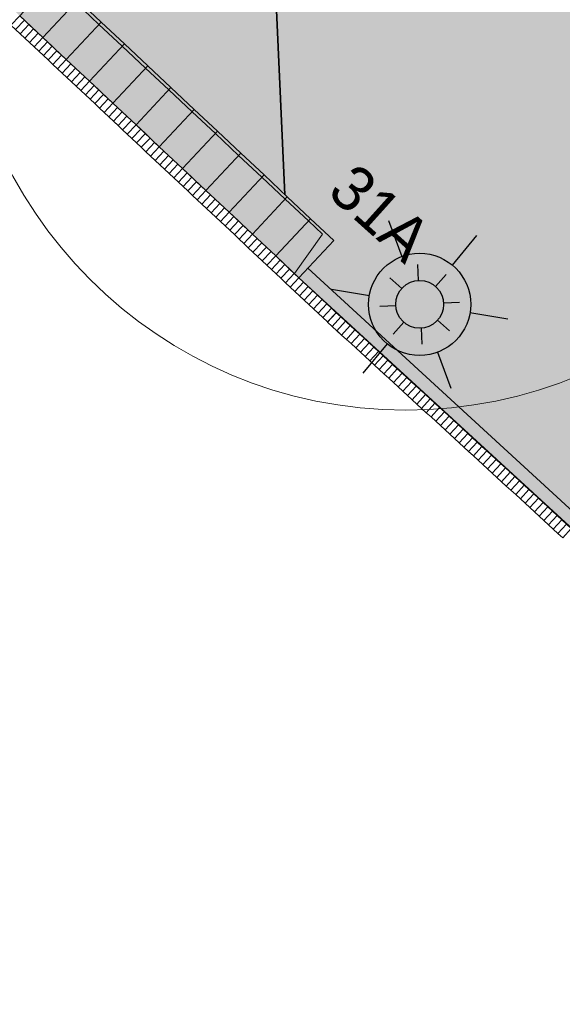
# Model space of a CAD drawing. Header units: millimetres. Extents: x 37131378 to 37737458, y 18584386 to 19114224.
# Tile 45 of 86: x 37617782 to 37626284, y 18819059 to 18834486. Entities that reach past the tile are written whole.
import ezdxf

# ---------------------------------------------------------------- set-up
doc = ezdxf.new("R2010")
doc.units = ezdxf.units.MM
doc.header["$LTSCALE"] = 50
doc.linetypes.add('VH-OPSLUITBAND_120X250', pattern=[26, 16, -4, 2, -4])
doc.linetypes.add('VH-TROTTOIRBAND_180-200', pattern=[20, 10, -2, 2, -2, 2, -2])
for name, color, linetype, lineweight in [('Benaderbaarheid boom Bovengrands + 1m', 7, 'Continuous', 5), ('N-WE-IE-MEUBILAIR_WEGMEUBILAIR_LICHTMAST-S', 7, 'Continuous', 25), ('N-WE-VH-KANTOPSLUITING_OPSLUITBAND_120X250-G', 150, 'VH-OPSLUITBAND_120X250', 35), ('N-WE-VH-KANTOPSLUITING_TROTTOIRBAND_180 200-G', 210, 'VH-TROTTOIRBAND_180-200', 35), ('X-XX-AL-LICHTMASTEN-PRESENTATIETEKENING', 7, 'Continuous', 25), ('X01-XX-AL-HULPLIJN-G', 7, 'Continuous', 18)]:
    doc.layers.add(name, color=color, linetype=linetype, lineweight=lineweight)
for name, color, linetype, lineweight, true_color in [('N01-WE-GR-BOOM-V', 7, 'Continuous', 18, 0x447337), ('N01-WE-VH-VERHARDING_BETONSTRAATSTEEN_ZWART-V', 7, 'Continuous', 18, 0x9b9b9b), ('N01-WE-VH-VERHARDING_TEGEL_BETONTEGELS_300X300_DUN-V', 7, 'Continuous', 18, 0xcdcdcd)]:
    doc.layers.add(name, color=color, linetype=linetype, lineweight=lineweight, true_color=true_color)
doc.layers.add('nummer', color=7, linetype='Continuous', true_color=0xff0505)

# ---------------------------------------------------------------- blocks, each defined once
blk = doc.blocks.new('N-SVH-INRITELEMENT_180 200_180X800X500_RECHTS')
for p, q in [((0, 0), (0, 0.8)), ((0, 0.8), (0.5, 0.8)), ((0.5, 0), (0.5, 0.8)), ((0, 0.75), (0.3, 0.75)), ((0.3, 0.75), (0.405, 0)), ((0, 0), (0.5, 0))]:
    blk.add_line(p, q)
blk = doc.blocks.new('N-SVH-INRITELEMENT_180 200_180X800X500_MIDDEN')
for p, q in [((0, 0), (0, 0.8)), ((0, 0.8), (0.5, 0.8)), ((0.5, 0), (0.5, 0.8)), ((0, 0.75), (0.5, 0.75)), ((0, 0), (0.5, 0))]:
    blk.add_line(p, q)
blk = doc.blocks.new('N-SIE-WEG_LICHTMAST_01-SO')
for p, q in [((0, 0.75), (0, 1.25)), ((-0.884, 0.884), (-0.53, 0.53)), ((0.53, 0.53), (0.884, 0.884)), ((-0.75, 0), (-1.25, 0)), ((0.75, 0), (1.25, 0)), ((-0.53, -0.53), (-0.884, -0.884)), ((0.53, -0.53), (0.884, -0.884)), ((0, -0.75), (0, -1.25))]:
    blk.add_line(p, q)
blk.add_circle((0, 0), 0.75)
blk = doc.blocks.new('LICHTMAST NIEUW EN BESTAAND PRESENTATIE')
at = {"layer": 'X-XX-AL-LICHTMASTEN-PRESENTATIETEKENING', "true_color": 0xffff47}
h = blk.add_hatch(color=51, dxfattribs=at)
h.dxf.hatch_style = 1
edge = h.paths.add_edge_path()
edge.add_arc((0, 0), 0.4, 0, 360)
at = {"layer": 'X-XX-AL-LICHTMASTEN-PRESENTATIETEKENING'}
for p, q in [((0, 0.4), (0, 0.7)), ((-0.606, 0.35), (-0.346, 0.2)), ((0.346, 0.2), (0.606, 0.35)), ((-0.606, -0.35), (-0.346, -0.2)), ((0.346, -0.2), (0.606, -0.35)), ((0, -0.7), (0, -0.4))]:
    blk.add_line(p, q, dxfattribs=at)
blk.add_circle((0, 0), 0.4, dxfattribs=at)

msp = doc.modelspace()

# ---------------------------------------------------------------- hatches: boundary and pattern name
at = {"layer": 'N01-WE-GR-BOOM-V'}
h = msp.add_hatch(color=256, dxfattribs=at)
h.dxf.hatch_style = 1
edge = h.paths.add_edge_path()
edge.add_line((37624029.5636, 18839683.9914), (37624216.0781, 18839517.5209))
edge.add_arc((37618997.9322, 18833624.0862), 7871.5703, 18.24972501, 48.47778357, ccw=False)
edge.add_line((37626473.5675, 18836089.1412), (37629737.055, 18826196.865))
edge.add_arc((37644095.8564, 18830933.8707), 15120, 198.25785635, 220.20926192)
edge.add_line((37632548.8382, 18821172.6837), (37622294.3864, 18830588.6472))
edge.add_line((37622294.3864, 18830588.6472), (37622704.8646, 18831026.1997))
edge.add_line((37622704.8646, 18831026.1997), (37621937.7252, 18831745.8709))
edge.add_line((37621937.7252, 18831745.8709), (37621698.6786, 18837066.3489))
edge.add_line((37621698.6786, 18837066.3489), (37624029.5636, 18839683.9914))
at = {"layer": 'N01-WE-VH-VERHARDING_BETONSTRAATSTEEN_ZWART-V'}
h = msp.add_hatch(color=256, dxfattribs=at)
h.dxf.hatch_style = 1
h.paths.add_polyline_path([(37619926.1658, 18843346.2537), (37617684.7502, 18840829.0877), (37612494.5184, 18840604.7608), (37611765.208, 18841288.9437), (37611217.8616, 18840705.4954), (37622157.5184, 18830442.7516), (37622704.8646, 18831026.1997), (37621937.7252, 18831745.8709), (37621697.9404, 18837066.3158), (37624029.4262, 18839683.8371)])
at = {"layer": 'N01-WE-VH-VERHARDING_TEGEL_BETONTEGELS_300X300_DUN-V'}
h = msp.add_hatch(color=256, dxfattribs=at)
h.dxf.hatch_style = 1
h.paths.add_polyline_path([(37622157.6549, 18830442.6231), (37622595.1045, 18830032.2417), (37623257.0837, 18829422.0156), (37634555.2326, 18819058.8339), (37634690.5023, 18819206.1502), (37622294.3608, 18830588.6199)])

# ---------------------------------------------------------------- linework, layer by layer
at = {"layer": 'Benaderbaarheid boom Bovengrands + 1m'}
msp.add_circle((37623831.6937, 18835368.3389), 7000, dxfattribs=at)
at = {"layer": 'N-WE-VH-KANTOPSLUITING_OPSLUITBAND_120X250-G', "color": 0, "linetype": 'ByBlock'}
msp.add_lwpolyline([(37621937.8374, 18831743.373), (37621698.6786, 18837066.3489), (37624029.5636, 18839683.9914)], dxfattribs=at)
at = {"layer": 'N-WE-VH-KANTOPSLUITING_TROTTOIRBAND_180 200-G', "color": 0, "linetype": 'ByBlock'}
for p, q in [((37622296.2271, 18830590.6093), (37633953.6922, 18819882.3321)), ((37622157.6549, 18830442.6231), (37633818.4633, 18819734.9782))]:
    msp.add_line(p, q, dxfattribs=at)
at = {"layer": 'X01-XX-AL-HULPLIJN-G'}
for points in [[(37617644.819, 18834401.9869), (37617717.75, 18834333.5686), (37617854.5866, 18834479.4307), (37617781.6555, 18834547.849)], [(37617717.75, 18834333.5686), (37617790.6811, 18834265.1503), (37617927.5176, 18834411.0124), (37617854.5866, 18834479.4307)], [(37617790.6811, 18834265.1503), (37617863.6121, 18834196.7321), (37618000.4487, 18834342.5941), (37617927.5176, 18834411.0124)], [(37617863.6121, 18834196.7321), (37617936.5431, 18834128.3138), (37618073.3797, 18834274.1759), (37618000.4487, 18834342.5941)], [(37617936.5431, 18834128.3138), (37618009.4742, 18834059.8955), (37618146.3108, 18834205.7576), (37618073.3797, 18834274.1759)], [(37618009.4742, 18834059.8955), (37618082.4052, 18833991.4772), (37618219.2418, 18834137.3393), (37618146.3108, 18834205.7576)], [(37618082.4052, 18833991.4772), (37618155.3363, 18833923.0589), (37618292.1729, 18834068.921), (37618219.2418, 18834137.3393)], [(37618155.3363, 18833923.0589), (37618228.2673, 18833854.6406), (37618365.1039, 18834000.5027), (37618292.1729, 18834068.921)], [(37618228.2673, 18833854.6406), (37618301.1984, 18833786.2223), (37618438.0349, 18833932.0844), (37618365.1039, 18834000.5027)], [(37618301.1984, 18833786.2223), (37618374.1294, 18833717.804), (37618510.966, 18833863.6661), (37618438.0349, 18833932.0844)], [(37618374.1294, 18833717.804), (37618447.0604, 18833649.3857), (37618583.897, 18833795.2478), (37618510.966, 18833863.6661)], [(37618447.0604, 18833649.3857), (37618519.9915, 18833580.9674), (37618656.8281, 18833726.8295), (37618583.897, 18833795.2478)], [(37618519.9915, 18833580.9674), (37618592.9225, 18833512.5491), (37618729.7591, 18833658.4112), (37618656.8281, 18833726.8295)], [(37618592.9225, 18833512.5491), (37618665.8536, 18833444.1308), (37618802.6902, 18833589.9929), (37618729.7591, 18833658.4112)], [(37618665.8536, 18833444.1308), (37618738.7846, 18833375.7125), (37618875.6212, 18833521.5746), (37618802.6902, 18833589.9929)], [(37618738.7846, 18833375.7125), (37618811.7157, 18833307.2942), (37618948.5523, 18833453.1563), (37618875.6212, 18833521.5746)], [(37618811.7157, 18833307.2942), (37618884.6467, 18833238.876), (37619021.4833, 18833384.738), (37618948.5523, 18833453.1563)], [(37618884.6467, 18833238.876), (37618957.5777, 18833170.4577), (37619094.4143, 18833316.3197), (37619021.4833, 18833384.738)], [(37618957.5777, 18833170.4577), (37619030.5088, 18833102.0394), (37619167.3454, 18833247.9015), (37619094.4143, 18833316.3197)], [(37619030.5088, 18833102.0394), (37619103.4398, 18833033.6211), (37619240.2764, 18833179.4832), (37619167.3454, 18833247.9015)], [(37619103.4398, 18833033.6211), (37619176.3709, 18832965.2028), (37619313.2075, 18833111.0649), (37619240.2764, 18833179.4832)], [(37619176.3709, 18832965.2028), (37619249.3019, 18832896.7845), (37619386.1385, 18833042.6466), (37619313.2075, 18833111.0649)], [(37619249.3019, 18832896.7845), (37619322.233, 18832828.3662), (37619459.0696, 18832974.2283), (37619386.1385, 18833042.6466)], [(37619322.233, 18832828.3662), (37619395.164, 18832759.9479), (37619532.0006, 18832905.81), (37619459.0696, 18832974.2283)], [(37619395.164, 18832759.9479), (37619468.0951, 18832691.5296), (37619604.9316, 18832837.3917), (37619532.0006, 18832905.81)], [(37619468.0951, 18832691.5296), (37619541.0261, 18832623.1113), (37619677.8627, 18832768.9734), (37619604.9316, 18832837.3917)], [(37619541.0261, 18832623.1113), (37619613.9571, 18832554.693), (37619750.7937, 18832700.5551), (37619677.8627, 18832768.9734)], [(37619613.9571, 18832554.693), (37619686.8882, 18832486.2747), (37619823.7248, 18832632.1368), (37619750.7937, 18832700.5551)], [(37619686.8882, 18832486.2747), (37619759.8192, 18832417.8564), (37619896.6558, 18832563.7185), (37619823.7248, 18832632.1368)], [(37619759.8192, 18832417.8564), (37619832.7503, 18832349.4381), (37619969.5869, 18832495.3002), (37619896.6558, 18832563.7185)], [(37619832.7503, 18832349.4381), (37619905.6813, 18832281.0199), (37620042.5179, 18832426.8819), (37619969.5869, 18832495.3002)], [(37619905.6813, 18832281.0199), (37619978.6124, 18832212.6016), (37620115.449, 18832358.4636), (37620042.5179, 18832426.8819)], [(37619978.6124, 18832212.6016), (37620051.5434, 18832144.1833), (37620188.38, 18832290.0453), (37620115.449, 18832358.4636)], [(37620051.5434, 18832144.1833), (37620124.4745, 18832075.765), (37620261.311, 18832221.6271), (37620188.38, 18832290.0453)], [(37620124.4745, 18832075.765), (37620197.4055, 18832007.3467), (37620334.2421, 18832153.2088), (37620261.311, 18832221.6271)], [(37620197.4055, 18832007.3467), (37620270.3365, 18831938.9284), (37620407.1731, 18832084.7905), (37620334.2421, 18832153.2088)], [(37620270.3365, 18831938.9284), (37620343.2676, 18831870.5101), (37620480.1042, 18832016.3722), (37620407.1731, 18832084.7905)], [(37620343.2676, 18831870.5101), (37620416.1986, 18831802.0918), (37620553.0352, 18831947.9539), (37620480.1042, 18832016.3722)], [(37620416.1986, 18831802.0918), (37620489.1297, 18831733.6735), (37620625.9663, 18831879.5356), (37620553.0352, 18831947.9539)], [(37620489.1297, 18831733.6735), (37620562.0607, 18831665.2552), (37620698.8973, 18831811.1173), (37620625.9663, 18831879.5356)], [(37620562.0607, 18831665.2552), (37620634.9918, 18831596.8369), (37620771.8284, 18831742.699), (37620698.8973, 18831811.1173)], [(37620634.9918, 18831596.8369), (37620707.9228, 18831528.4186), (37620844.7594, 18831674.2807), (37620771.8284, 18831742.699)], [(37620707.9228, 18831528.4186), (37620780.8539, 18831460.0003), (37620917.6904, 18831605.8624), (37620844.7594, 18831674.2807)], [(37620780.8539, 18831460.0003), (37620853.7849, 18831391.582), (37620990.6215, 18831537.4441), (37620917.6904, 18831605.8624)], [(37620853.7849, 18831391.582), (37620926.7159, 18831323.1637), (37621063.5525, 18831469.0258), (37620990.6215, 18831537.4441)], [(37620926.7159, 18831323.1637), (37620999.647, 18831254.7455), (37621136.4836, 18831400.6075), (37621063.5525, 18831469.0258)], [(37620999.647, 18831254.7455), (37621072.578, 18831186.3272), (37621209.4146, 18831332.1892), (37621136.4836, 18831400.6075)], [(37621072.578, 18831186.3272), (37621145.5091, 18831117.9089), (37621282.3457, 18831263.771), (37621209.4146, 18831332.1892)], [(37621145.5091, 18831117.9089), (37621218.4401, 18831049.4906), (37621355.2767, 18831195.3527), (37621282.3457, 18831263.771)], [(37621218.4401, 18831049.4906), (37621291.3712, 18830981.0723), (37621428.2077, 18831126.9344), (37621355.2767, 18831195.3527)], [(37621291.3712, 18830981.0723), (37621364.3022, 18830912.654), (37621501.1388, 18831058.5161), (37621428.2077, 18831126.9344)], [(37621364.3022, 18830912.654), (37621437.2333, 18830844.2357), (37621574.0698, 18830990.0978), (37621501.1388, 18831058.5161)], [(37621437.2333, 18830844.2357), (37621510.1643, 18830775.8174), (37621647.0009, 18830921.6795), (37621574.0698, 18830990.0978)], [(37621510.1643, 18830775.8174), (37621583.0953, 18830707.3991), (37621719.9319, 18830853.2612), (37621647.0009, 18830921.6795)], [(37621583.0953, 18830707.3991), (37621656.0264, 18830638.9808), (37621792.863, 18830784.8429), (37621719.9319, 18830853.2612)], [(37621656.0264, 18830638.9808), (37621728.9574, 18830570.5625), (37621865.794, 18830716.4246), (37621792.863, 18830784.8429)], [(37621728.9574, 18830570.5625), (37621801.8885, 18830502.1442), (37621938.7251, 18830648.0063), (37621865.794, 18830716.4246)], [(37621801.8885, 18830502.1442), (37621874.8195, 18830433.7259), (37622011.6561, 18830579.588), (37621938.7251, 18830648.0063)], [(37621874.8195, 18830433.7259), (37621947.7506, 18830365.3076), (37622084.5871, 18830511.1697), (37622011.6561, 18830579.588)], [(37621947.7506, 18830365.3076), (37622020.6816, 18830296.8894), (37622157.5182, 18830442.7514), (37622084.5871, 18830511.1697)], [(37622020.6816, 18830296.8894), (37622093.6126, 18830228.4711), (37622230.4492, 18830374.3331), (37622157.5182, 18830442.7514)], [(37622093.6126, 18830228.4711), (37622166.5437, 18830160.0528), (37622303.3803, 18830305.9149), (37622230.4492, 18830374.3331)], [(37622166.5437, 18830160.0528), (37622239.4747, 18830091.6345), (37622376.3113, 18830237.4966), (37622303.3803, 18830305.9149)], [(37622239.4747, 18830091.6345), (37622312.4058, 18830023.2162), (37622449.2424, 18830169.0783), (37622376.3113, 18830237.4966)], [(37622312.4058, 18830023.2162), (37622385.3368, 18829954.7979), (37622522.1734, 18830100.66), (37622449.2424, 18830169.0783)], [(37622385.3368, 18829954.7979), (37622458.2679, 18829886.3796), (37622595.1045, 18830032.2417), (37622522.1734, 18830100.66)], [(37622458.2679, 18829886.3796), (37622531.1989, 18829817.9613), (37622668.0355, 18829963.8234), (37622595.1045, 18830032.2417)], [(37622531.1989, 18829817.9613), (37622604.13, 18829749.543), (37622740.9665, 18829895.4051), (37622668.0355, 18829963.8234)], [(37622605.7778, 18829748.0144), (37622679.4732, 18829680.4201), (37622814.6619, 18829827.8107), (37622740.9665, 18829895.4051)], [(37622679.4732, 18829680.4201), (37622753.1685, 18829612.8257), (37622888.3572, 18829760.2164), (37622814.6619, 18829827.8107)], [(37622753.1685, 18829612.8257), (37622826.8639, 18829545.2314), (37622962.0526, 18829692.622), (37622888.3572, 18829760.2164)], [(37622826.8639, 18829545.2314), (37622900.5592, 18829477.637), (37623035.7479, 18829625.0277), (37622962.0526, 18829692.622)], [(37622900.5592, 18829477.637), (37622974.2546, 18829410.0427), (37623109.4433, 18829557.4334), (37623035.7479, 18829625.0277)], [(37622974.2546, 18829410.0427), (37623047.9499, 18829342.4483), (37623183.1386, 18829489.839), (37623109.4433, 18829557.4334)], [(37623047.9499, 18829342.4483), (37623121.6453, 18829274.854), (37623256.834, 18829422.2447), (37623183.1386, 18829489.839)], [(37623121.6453, 18829274.854), (37623195.3406, 18829207.2596), (37623330.5293, 18829354.6503), (37623256.834, 18829422.2447)], [(37623195.3406, 18829207.2596), (37623269.036, 18829139.6653), (37623404.2247, 18829287.056), (37623330.5293, 18829354.6503)], [(37623269.036, 18829139.6653), (37623342.7313, 18829072.0709), (37623477.92, 18829219.4616), (37623404.2247, 18829287.056)], [(37623342.7313, 18829072.0709), (37623416.4266, 18829004.4766), (37623551.6153, 18829151.8673), (37623477.92, 18829219.4616)], [(37623416.4266, 18829004.4766), (37623490.122, 18828936.8822), (37623625.3107, 18829084.2729), (37623551.6153, 18829151.8673)], [(37623490.122, 18828936.8822), (37623563.8173, 18828869.2879), (37623699.006, 18829016.6786), (37623625.3107, 18829084.2729)], [(37623563.8173, 18828869.2879), (37623637.5127, 18828801.6935), (37623772.7014, 18828949.0842), (37623699.006, 18829016.6786)], [(37623637.5127, 18828801.6935), (37623711.208, 18828734.0992), (37623846.3967, 18828881.4899), (37623772.7014, 18828949.0842)], [(37623711.208, 18828734.0992), (37623784.9034, 18828666.5048), (37623920.0921, 18828813.8955), (37623846.3967, 18828881.4899)], [(37623784.9034, 18828666.5048), (37623858.5987, 18828598.9105), (37623993.7874, 18828746.3012), (37623920.0921, 18828813.8955)], [(37623858.5987, 18828598.9105), (37623932.2941, 18828531.3161), (37624067.4828, 18828678.7068), (37623993.7874, 18828746.3012)], [(37623932.2941, 18828531.3161), (37624005.9894, 18828463.7218), (37624141.1781, 18828611.1125), (37624067.4828, 18828678.7068)], [(37624005.9894, 18828463.7218), (37624079.6848, 18828396.1274), (37624214.8735, 18828543.5181), (37624141.1781, 18828611.1125)], [(37624079.6848, 18828396.1274), (37624153.3801, 18828328.5331), (37624288.5688, 18828475.9238), (37624214.8735, 18828543.5181)], [(37624153.3801, 18828328.5331), (37624227.0755, 18828260.9387), (37624362.2642, 18828408.3294), (37624288.5688, 18828475.9238)], [(37624227.0755, 18828260.9387), (37624300.7708, 18828193.3444), (37624435.9595, 18828340.7351), (37624362.2642, 18828408.3294)], [(37624300.7708, 18828193.3444), (37624374.4662, 18828125.75), (37624509.6549, 18828273.1407), (37624435.9595, 18828340.7351)], [(37624374.4662, 18828125.75), (37624448.1615, 18828058.1557), (37624583.3502, 18828205.5464), (37624509.6549, 18828273.1407)], [(37624448.1615, 18828058.1557), (37624521.8568, 18827990.5613), (37624657.0455, 18828137.952), (37624583.3502, 18828205.5464)], [(37624521.8568, 18827990.5613), (37624595.5522, 18827922.967), (37624730.7409, 18828070.3577), (37624657.0455, 18828137.952)], [(37624595.5522, 18827922.967), (37624669.2475, 18827855.3726), (37624804.4362, 18828002.7633), (37624730.7409, 18828070.3577)], [(37624669.2475, 18827855.3726), (37624742.9429, 18827787.7783), (37624878.1316, 18827935.169), (37624804.4362, 18828002.7633)], [(37624742.9429, 18827787.7783), (37624816.6382, 18827720.1839), (37624951.8269, 18827867.5746), (37624878.1316, 18827935.169)], [(37624816.6382, 18827720.1839), (37624890.3336, 18827652.5896), (37625025.5223, 18827799.9803), (37624951.8269, 18827867.5746)], [(37624890.3336, 18827652.5896), (37624964.0289, 18827584.9953), (37625099.2176, 18827732.3859), (37625025.5223, 18827799.9803)], [(37624964.0289, 18827584.9953), (37625037.7243, 18827517.4009), (37625172.913, 18827664.7916), (37625099.2176, 18827732.3859)], [(37625037.7243, 18827517.4009), (37625111.4196, 18827449.8066), (37625246.6083, 18827597.1972), (37625172.913, 18827664.7916)], [(37625111.4196, 18827449.8066), (37625185.115, 18827382.2122), (37625320.3037, 18827529.6029), (37625246.6083, 18827597.1972)], [(37625185.115, 18827382.2122), (37625258.8103, 18827314.6179), (37625393.999, 18827462.0086), (37625320.3037, 18827529.6029)], [(37625258.8103, 18827314.6179), (37625332.5057, 18827247.0235), (37625467.6943, 18827394.4142), (37625393.999, 18827462.0086)], [(37625332.5057, 18827247.0235), (37625406.201, 18827179.4292), (37625541.3897, 18827326.8199), (37625467.6943, 18827394.4142)], [(37625406.201, 18827179.4292), (37625479.8963, 18827111.8348), (37625615.085, 18827259.2255), (37625541.3897, 18827326.8199)], [(37625479.8963, 18827111.8348), (37625553.5917, 18827044.2405), (37625688.7804, 18827191.6312), (37625615.085, 18827259.2255)], [(37625553.5917, 18827044.2405), (37625627.287, 18826976.6461), (37625762.4757, 18827124.0368), (37625688.7804, 18827191.6312)], [(37625627.287, 18826976.6461), (37625700.9824, 18826909.0518), (37625836.1711, 18827056.4425), (37625762.4757, 18827124.0368)], [(37625700.9824, 18826909.0518), (37625774.6777, 18826841.4574), (37625909.8664, 18826988.8481), (37625836.1711, 18827056.4425)], [(37625774.6777, 18826841.4574), (37625848.3731, 18826773.8631), (37625983.5618, 18826921.2538), (37625909.8664, 18826988.8481)], [(37625848.3731, 18826773.8631), (37625922.0684, 18826706.2687), (37626057.2571, 18826853.6594), (37625983.5618, 18826921.2538)], [(37625922.0684, 18826706.2687), (37625995.7638, 18826638.6744), (37626130.9525, 18826786.0651), (37626057.2571, 18826853.6594)], [(37625995.7638, 18826638.6744), (37626069.4591, 18826571.08), (37626204.6478, 18826718.4707), (37626130.9525, 18826786.0651)], [(37626069.4591, 18826571.08), (37626143.1545, 18826503.4857), (37626278.3432, 18826650.8764), (37626204.6478, 18826718.4707)], [(37626143.1545, 18826503.4857), (37626216.8498, 18826435.8913), (37626352.0385, 18826583.282), (37626278.3432, 18826650.8764)], [(37626216.8498, 18826435.8913), (37626290.5451, 18826368.297), (37626425.7338, 18826515.6877), (37626352.0385, 18826583.282)]]:
    msp.add_lwpolyline(points, close=True, dxfattribs=at)
for points in [[(37619267.5347, 18832879.6799), (37619322.233, 18832828.3662), (37619459.0696, 18832974.2283), (37619404.3713, 18833025.542)], [(37622771.5924, 18829595.9271), (37622826.8639, 18829545.2314), (37622962.0526, 18829692.622), (37622906.7811, 18829743.3178)], [(37624835.0621, 18827703.2854), (37624890.3336, 18827652.5896), (37625025.5223, 18827799.9803), (37624970.2508, 18827850.6761)]]:
    msp.add_lwpolyline(points, dxfattribs=at)

# ---------------------------------------------------------------- block references
at = {"layer": 'N-WE-IE-MEUBILAIR_WEGMEUBILAIR_LICHTMAST-S', "xscale": 499.9999999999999, "yscale": 499.9999999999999, "zscale": 499.9999999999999, "rotation": 318.3104474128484}
msp.add_blockref('N-SIE-WEG_LICHTMAST_01-SO', (37624049.2013, 18830025.8307, 5994.1221), dxfattribs=at)
at = {"layer": 'X-XX-AL-LICHTMASTEN-PRESENTATIETEKENING', "xscale": 2000, "yscale": 2000, "zscale": 2000, "rotation": 200.4334781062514}
msp.add_blockref('LICHTMAST NIEUW EN BESTAAND PRESENTATIE', (37624049.2013, 18830025.8307, 5994.1221), dxfattribs=at)
at = {"layer": 'X01-XX-AL-HULPLIJN-G'}
for name, p, xscale, yscale, zscale, rotation in [('N-SVH-INRITELEMENT_180 200_180X800X500_MIDDEN', (37617781.6556, 18834547.849), 1000, 1000, 1000, 316.8286169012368), ('N-SVH-INRITELEMENT_180 200_180X800X500_MIDDEN', (37618146.3108, 18834205.7575), 1000, 1000, 1000, 316.8286169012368), ('N-SVH-INRITELEMENT_180 200_180X800X500_MIDDEN', (37618510.966, 18833863.666), 1000, 1000, 1000, 316.8286169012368), ('N-SVH-INRITELEMENT_180 200_180X800X500_MIDDEN', (37618875.6213, 18833521.5746), 1000, 1000, 1000, 316.8286169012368), ('N-SVH-INRITELEMENT_180 200_180X800X500_MIDDEN', (37619240.2765, 18833179.4831), 1000, 1000, 1000, 316.8286169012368), ('N-SVH-INRITELEMENT_180 200_180X800X500_MIDDEN', (37619604.9317, 18832837.3916), 1000, 1000, 1000, 316.8286169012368), ('N-SVH-INRITELEMENT_180 200_180X800X500_MIDDEN', (37619969.5869, 18832495.3002), 1000, 1000, 1000, 316.8286169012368), ('N-SVH-INRITELEMENT_180 200_180X800X500_MIDDEN', (37620334.2421, 18832153.2087), 1000, 1000, 1000, 316.8286169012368), ('N-SVH-INRITELEMENT_180 200_180X800X500_MIDDEN', (37620698.8974, 18831811.1173), 1000, 1000, 1000, 316.8286169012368), ('N-SVH-INRITELEMENT_180 200_180X800X500_MIDDEN', (37621063.5526, 18831469.0258), 1000, 1000, 1000, 316.8286169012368), ('N-SVH-INRITELEMENT_180 200_180X800X500_MIDDEN', (37621428.2078, 18831126.9343), 1000, 1000, 1000, 316.8286169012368), ('N-SVH-INRITELEMENT_180 200_180X800X500_RECHTS', (37621792.863, 18830784.8429), 999.9999999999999, 999.9999999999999, 999.9999999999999, 316.8286169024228)]:
    msp.add_blockref(name, p, dxfattribs=dict(at, xscale=xscale, yscale=yscale, zscale=zscale, rotation=rotation))

# ---------------------------------------------------------------- texts
at = {"layer": 'nummer'}
msp.add_text('31A', height=700, rotation=318.06644555, dxfattribs=at).set_placement((37622580.07, 18831755.244, 5994.1221))

doc.saveas('drawing.dxf')
